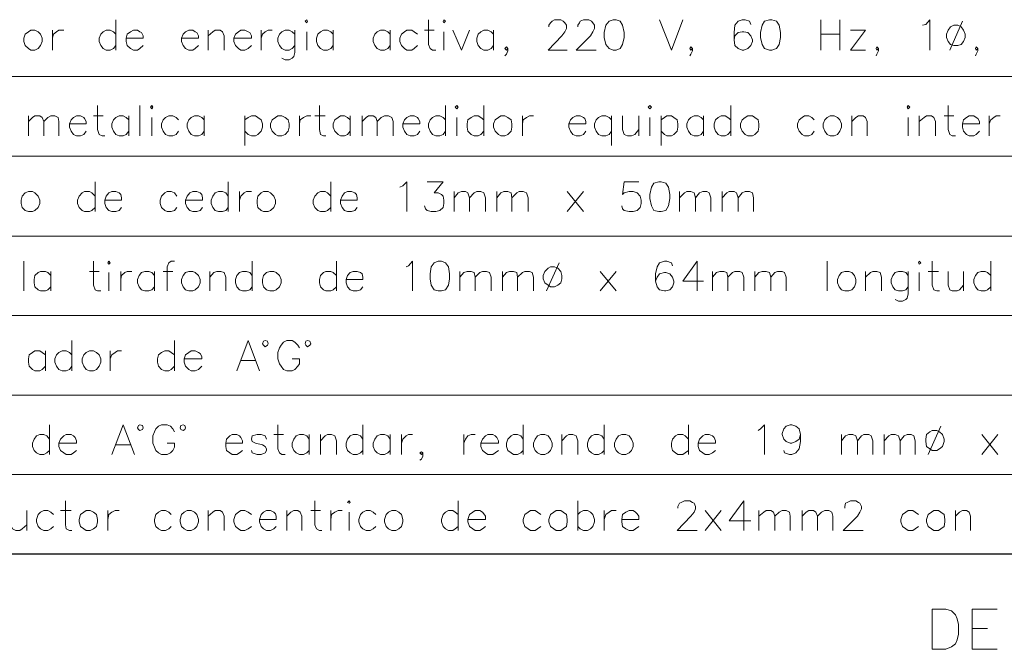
# Model space of a CAD drawing. Header units: millimetres. Extents: x 8 to 202, y 3 to 294.
# Tile 4 of 13: x 56 to 108, y 37 to 70. Entities that reach past the tile are written whole.
import ezdxf

# ---------------------------------------------------------------- set-up
doc = ezdxf.new("R2010")
doc.units = ezdxf.units.MM
doc.layers.add('DGE_CONTORNOS', color=7, linetype='Continuous', lineweight=0)

msp = doc.modelspace()

# ---------------------------------------------------------------- linework, layer by layer
at = {"layer": 'DGE_CONTORNOS', "lineweight": 13}
for points in [[(61.4257, 70.2594), (61.4257, 68.6507)], [(71.4163, 70.1747), (71.501, 70.2594), (71.5433, 70.1747), (71.501, 70.09), (71.4163, 70.1747)], [(77.9357, 70.2594), (77.9357, 68.947), (78.0203, 68.7354), (78.1473, 68.6507), (78.3167, 68.6507)], [(78.6977, 70.1747), (78.74, 70.2594), (78.8247, 70.1747), (78.74, 70.09), (78.6977, 70.1747)], [(84.2857, 69.8784), (84.2857, 69.963), (84.3703, 70.09), (84.455, 70.1747), (84.582, 70.2594), (84.9207, 70.2594), (85.0477, 70.1747), (85.1323, 70.09), (85.217, 69.963), (85.217, 69.7937), (85.1323, 69.6244), (84.963, 69.4127), (84.2433, 68.6507), (85.2593, 68.6507)], [(85.8097, 69.8784), (85.8097, 69.963), (85.8943, 70.09), (85.9367, 70.1747), (86.106, 70.2594), (86.4023, 70.2594), (86.5293, 70.1747), (86.614, 70.09), (86.6987, 69.963), (86.6987, 69.7937), (86.614, 69.6244), (86.487, 69.4127), (85.725, 68.6507), (86.7833, 68.6507)], [(87.6723, 70.2594), (87.4607, 70.1747), (87.2913, 69.963), (87.2067, 69.582), (87.2067, 69.328), (87.2913, 68.947), (87.4607, 68.7354), (87.6723, 68.6507), (87.8417, 68.6507), (88.0533, 68.7354), (88.1803, 68.947), (88.265, 69.328), (88.265, 69.582), (88.1803, 69.963), (88.0533, 70.1747), (87.8417, 70.2594), (87.6723, 70.2594)], [(90.1277, 70.2594), (90.7627, 68.6507), (91.3553, 70.2594)], [(94.9537, 70.0054), (94.869, 70.1747), (94.6573, 70.2594), (94.488, 70.2594), (94.2763, 70.1747), (94.107, 69.963), (94.0647, 69.582), (94.0647, 69.201), (94.107, 68.9047), (94.2763, 68.7354), (94.488, 68.6507), (94.5727, 68.6507), (94.7843, 68.7354), (94.9537, 68.9047), (95.0383, 69.1164), (95.0383, 69.201), (94.9537, 69.4127), (94.7843, 69.582), (94.5727, 69.6244), (94.488, 69.6244), (94.2763, 69.582), (94.107, 69.4127), (94.0647, 69.201)], [(95.9273, 70.2594), (95.6733, 70.1747), (95.5463, 69.963), (95.4617, 69.582), (95.4617, 69.328), (95.5463, 68.947), (95.6733, 68.7354), (95.9273, 68.6507), (96.0543, 68.6507), (96.3083, 68.7354), (96.4353, 68.947), (96.52, 69.328), (96.52, 69.582), (96.4353, 69.963), (96.3083, 70.1747), (96.0543, 70.2594), (95.9273, 70.2594)], [(98.6367, 70.2594), (98.6367, 68.6507)], [(99.6527, 70.2594), (99.6527, 68.6507)], [(104.013, 69.963), (104.1823, 70.0054), (104.394, 70.2594), (104.394, 68.6507)], [(56.9383, 69.709), (56.8113, 69.6244), (56.642, 69.4974), (56.5573, 69.2857), (56.5573, 69.1164), (56.642, 68.9047), (56.8113, 68.7354), (56.9383, 68.6507), (57.15, 68.6507), (57.3193, 68.7354), (57.4463, 68.9047), (57.531, 69.1164), (57.531, 69.2857), (57.4463, 69.4974), (57.3193, 69.6244), (57.15, 69.709), (56.9383, 69.709)], [(58.0813, 69.709), (58.0813, 68.6507)], [(58.0813, 69.2857), (58.1237, 69.4974), (58.293, 69.6244), (58.42, 69.709), (58.674, 69.709)], [(61.4257, 69.4974), (61.2987, 69.6244), (61.1293, 69.709), (60.9177, 69.709), (60.7483, 69.6244), (60.6213, 69.4974), (60.5367, 69.2857), (60.5367, 69.1164), (60.6213, 68.9047), (60.7483, 68.7354), (60.9177, 68.6507), (61.1293, 68.6507), (61.2987, 68.7354), (61.4257, 68.9047)], [(61.976, 69.2857), (62.865, 69.2857), (62.865, 69.4127), (62.7803, 69.582), (62.6957, 69.6244), (62.5687, 69.709), (62.357, 69.709), (62.1877, 69.6244), (62.0183, 69.4974), (61.976, 69.2857), (61.976, 69.1164), (62.0183, 68.9047), (62.1877, 68.7354), (62.357, 68.6507), (62.5687, 68.6507), (62.6957, 68.7354), (62.865, 68.9047)], [(64.897, 69.2857), (65.786, 69.2857), (65.786, 69.4127), (65.7013, 69.582), (65.6167, 69.6244), (65.4897, 69.709), (65.278, 69.709), (65.1087, 69.6244), (64.9817, 69.4974), (64.897, 69.2857), (64.897, 69.1164), (64.9817, 68.9047), (65.1087, 68.7354), (65.278, 68.6507), (65.4897, 68.6507), (65.6167, 68.7354), (65.786, 68.9047)], [(66.294, 69.709), (66.294, 68.6507)], [(66.294, 69.4127), (66.548, 69.6244), (66.675, 69.709), (66.929, 69.709), (67.056, 69.6244), (67.1407, 69.4127), (67.1407, 68.6507)], [(67.6487, 69.2857), (68.58, 69.2857), (68.58, 69.4127), (68.4953, 69.582), (68.4107, 69.6244), (68.2413, 69.709), (68.0297, 69.709), (67.9027, 69.6244), (67.7333, 69.4974), (67.6487, 69.2857), (67.6487, 69.1164), (67.7333, 68.9047), (67.9027, 68.7354), (68.0297, 68.6507), (68.2413, 68.6507), (68.4107, 68.7354), (68.58, 68.9047)], [(69.088, 69.709), (69.088, 68.6507)], [(69.088, 69.2857), (69.1727, 69.4974), (69.2997, 69.6244), (69.469, 69.709), (69.6807, 69.709)], [(70.866, 69.4974), (70.739, 69.6244), (70.5697, 69.709), (70.358, 69.709), (70.1887, 69.6244), (70.0617, 69.4974), (69.977, 69.2857), (69.977, 69.1164), (70.0617, 68.9047), (70.1887, 68.7354), (70.358, 68.6507), (70.5697, 68.6507), (70.739, 68.7354), (70.866, 68.9047)], [(70.866, 69.709), (70.866, 68.5237), (70.8237, 68.312), (70.739, 68.2274), (70.5697, 68.1427), (70.358, 68.1427), (70.1887, 68.2274)], [(72.898, 69.4974), (72.771, 69.6244), (72.6017, 69.709), (72.39, 69.709), (72.2207, 69.6244), (72.0937, 69.4974), (72.009, 69.2857), (72.009, 69.1164), (72.0937, 68.9047), (72.2207, 68.7354), (72.39, 68.6507), (72.6017, 68.6507), (72.771, 68.7354), (72.898, 68.9047)], [(72.898, 69.709), (72.898, 68.6507)], [(75.9037, 69.4974), (75.7767, 69.6244), (75.6073, 69.709), (75.3957, 69.709), (75.2263, 69.6244), (75.0993, 69.4974), (75.0147, 69.2857), (75.0147, 69.1164), (75.0993, 68.9047), (75.2263, 68.7354), (75.3957, 68.6507), (75.6073, 68.6507), (75.7767, 68.7354), (75.9037, 68.9047)], [(75.9037, 69.709), (75.9037, 68.6507)], [(77.343, 69.4974), (77.1737, 69.6244), (77.0467, 69.709), (76.7927, 69.709), (76.6657, 69.6244), (76.4963, 69.4974), (76.4117, 69.2857), (76.4117, 69.1164), (76.4963, 68.9047), (76.6657, 68.7354), (76.7927, 68.6507), (77.0467, 68.6507), (77.1737, 68.7354), (77.343, 68.9047)], [(77.724, 69.709), (78.232, 69.709)], [(79.2057, 69.709), (79.6713, 68.6507), (80.0947, 69.709)], [(81.3647, 69.4974), (81.2377, 69.6244), (81.0683, 69.709), (80.8567, 69.709), (80.6873, 69.6244), (80.5603, 69.4974), (80.4757, 69.2857), (80.4757, 69.1164), (80.5603, 68.9047), (80.6873, 68.7354), (80.8567, 68.6507), (81.0683, 68.6507), (81.2377, 68.7354), (81.3647, 68.9047)], [(81.3647, 69.709), (81.3647, 68.6507)], [(100.203, 68.6507), (101.0073, 69.709), (100.203, 69.709)], [(105.664, 69.963), (105.4947, 69.8784), (105.3677, 69.709), (105.283, 69.4974), (105.283, 69.328), (105.3677, 69.1164), (105.4947, 68.947), (105.664, 68.9047), (105.8757, 68.9047), (106.045, 68.947), (106.172, 69.1164), (106.2567, 69.328), (106.2567, 69.4974), (106.172, 69.709), (106.045, 69.8784), (105.8757, 69.963), (105.664, 69.963)], [(106.1297, 70.1747), (105.4523, 68.6507)], [(71.501, 69.6244), (71.501, 68.6507)], [(78.74, 69.6244), (78.74, 68.6507)], [(98.6367, 69.4974), (99.6527, 69.4974)], [(82.1267, 68.7354), (82.042, 68.82), (81.9573, 68.7354), (82.042, 68.6507), (82.1267, 68.7354), (82.1267, 68.6084), (82.042, 68.439), (81.9573, 68.3544)], [(91.8633, 68.7354), (91.7787, 68.82), (91.7363, 68.7354), (91.7787, 68.6507), (91.8633, 68.7354), (91.8633, 68.6084), (91.7787, 68.439), (91.7363, 68.3544)], [(100.203, 68.6507), (101.0073, 68.6507)], [(101.6847, 68.7354), (101.6, 68.82), (101.5577, 68.7354), (101.6, 68.6507), (101.6847, 68.7354), (101.6847, 68.6084), (101.6, 68.439), (101.5577, 68.3544)], [(106.934, 68.7354), (106.8493, 68.82), (106.807, 68.7354), (106.8493, 68.6507), (106.934, 68.7354), (106.934, 68.6084), (106.8493, 68.439), (106.807, 68.3544)], [(60.452, 65.7297), (60.452, 64.4597), (60.5367, 64.2057), (60.706, 64.121), (60.833, 64.121)], [(62.6957, 65.7297), (62.6957, 64.121)], [(63.246, 65.645), (63.3307, 65.7297), (63.373, 65.645), (63.3307, 65.5604), (63.246, 65.645)], [(72.1783, 65.7297), (72.1783, 64.4597), (72.2207, 64.2057), (72.39, 64.121), (72.517, 64.121)], [(78.8247, 65.7297), (78.8247, 64.121)], [(79.3327, 65.645), (79.4173, 65.7297), (79.502, 65.645), (79.4173, 65.5604), (79.3327, 65.645)], [(80.8567, 65.7297), (80.8567, 64.121)], [(89.535, 65.645), (89.6197, 65.7297), (89.7043, 65.645), (89.6197, 65.5604), (89.535, 65.645)], [(93.8953, 65.7297), (93.8953, 64.121)], [(103.2087, 65.645), (103.251, 65.7297), (103.3357, 65.645), (103.251, 65.5604), (103.2087, 65.645)], [(105.3677, 65.7297), (105.3677, 64.4597), (105.4523, 64.2057), (105.5793, 64.121), (105.7487, 64.121)], [(56.8113, 65.1794), (56.8113, 64.121)], [(56.8113, 64.883), (57.023, 65.0947), (57.15, 65.1794), (57.404, 65.1794), (57.531, 65.0947), (57.6157, 64.883), (57.6157, 64.121)], [(57.6157, 64.883), (57.8273, 65.0947), (57.9967, 65.1794), (58.2083, 65.1794), (58.3777, 65.0947), (58.42, 64.883), (58.42, 64.121)], [(58.9703, 64.756), (59.8593, 64.756), (59.8593, 64.883), (59.7747, 65.0524), (59.7323, 65.0947), (59.563, 65.1794), (59.3513, 65.1794), (59.182, 65.0947), (59.055, 64.9677), (58.9703, 64.756), (58.9703, 64.5867), (59.055, 64.375), (59.182, 64.2057), (59.3513, 64.121), (59.563, 64.121), (59.7323, 64.2057), (59.8593, 64.375)], [(60.2403, 65.1794), (60.7483, 65.1794)], [(62.103, 64.9677), (61.976, 65.0947), (61.8067, 65.1794), (61.595, 65.1794), (61.4257, 65.0947), (61.2987, 64.9677), (61.214, 64.756), (61.214, 64.5867), (61.2987, 64.375), (61.4257, 64.2057), (61.595, 64.121), (61.8067, 64.121), (61.976, 64.2057), (62.103, 64.375)], [(62.103, 65.1794), (62.103, 64.121)], [(63.3307, 65.0947), (63.3307, 64.121)], [(64.7277, 64.9677), (64.6007, 65.0947), (64.4313, 65.1794), (64.2197, 65.1794), (64.0503, 65.0947), (63.9233, 64.9677), (63.8387, 64.756), (63.8387, 64.5867), (63.9233, 64.375), (64.0503, 64.2057), (64.2197, 64.121), (64.4313, 64.121), (64.6007, 64.2057), (64.7277, 64.375)], [(66.0823, 64.9677), (65.9553, 65.0947), (65.786, 65.1794), (65.5743, 65.1794), (65.405, 65.0947), (65.278, 64.9677), (65.1933, 64.756), (65.1933, 64.5867), (65.278, 64.375), (65.405, 64.2057), (65.5743, 64.121), (65.786, 64.121), (65.9553, 64.2057), (66.0823, 64.375)], [(66.0823, 65.1794), (66.0823, 64.121)], [(68.2413, 65.1794), (68.2413, 63.613)], [(68.2413, 64.9677), (68.4107, 65.0947), (68.58, 65.1794), (68.7917, 65.1794), (68.9187, 65.0947), (69.088, 64.9677), (69.1727, 64.756), (69.1727, 64.5867), (69.088, 64.375), (68.9187, 64.2057), (68.7917, 64.121), (68.58, 64.121), (68.4107, 64.2057), (68.2413, 64.375)], [(69.977, 65.1794), (69.85, 65.0947), (69.6807, 64.9677), (69.596, 64.756), (69.596, 64.5867), (69.6807, 64.375), (69.85, 64.2057), (69.977, 64.121), (70.1887, 64.121), (70.358, 64.2057), (70.5273, 64.375), (70.5697, 64.5867), (70.5697, 64.756), (70.5273, 64.9677), (70.358, 65.0947), (70.1887, 65.1794), (69.977, 65.1794)], [(71.12, 65.1794), (71.12, 64.121)], [(71.12, 64.756), (71.1623, 64.9677), (71.3317, 65.0947), (71.501, 65.1794), (71.7127, 65.1794)], [(71.9243, 65.1794), (72.4747, 65.1794)], [(73.787, 64.9677), (73.66, 65.0947), (73.4907, 65.1794), (73.279, 65.1794), (73.152, 65.0947), (72.9827, 64.9677), (72.898, 64.756), (72.898, 64.5867), (72.9827, 64.375), (73.152, 64.2057), (73.279, 64.121), (73.4907, 64.121), (73.66, 64.2057), (73.787, 64.375)], [(73.787, 65.1794), (73.787, 64.121)], [(74.422, 65.1794), (74.422, 64.121)], [(74.422, 64.883), (74.6337, 65.0947), (74.7607, 65.1794), (75.0147, 65.1794), (75.1417, 65.0947), (75.2263, 64.883), (75.2263, 64.121)], [(75.2263, 64.883), (75.438, 65.0947), (75.6073, 65.1794), (75.819, 65.1794), (75.9883, 65.0947), (76.073, 64.883), (76.073, 64.121)], [(76.581, 64.756), (77.47, 64.756), (77.47, 64.883), (77.3853, 65.0524), (77.343, 65.0947), (77.1737, 65.1794), (76.962, 65.1794), (76.7927, 65.0947), (76.6657, 64.9677), (76.581, 64.756), (76.581, 64.5867), (76.6657, 64.375), (76.7927, 64.2057), (76.962, 64.121), (77.1737, 64.121), (77.343, 64.2057), (77.47, 64.375)], [(78.8247, 64.9677), (78.6977, 65.0947), (78.5283, 65.1794), (78.3167, 65.1794), (78.1473, 65.0947), (78.0203, 64.9677), (77.9357, 64.756), (77.9357, 64.5867), (78.0203, 64.375), (78.1473, 64.2057), (78.3167, 64.121), (78.5283, 64.121), (78.6977, 64.2057), (78.8247, 64.375)], [(79.4173, 65.0947), (79.4173, 64.121)], [(80.8567, 64.9677), (80.6873, 65.0947), (80.5603, 65.1794), (80.3487, 65.1794), (80.1793, 65.0947), (80.01, 64.9677), (79.9677, 64.756), (79.9677, 64.5867), (80.01, 64.375), (80.1793, 64.2057), (80.3487, 64.121), (80.5603, 64.121), (80.6873, 64.2057), (80.8567, 64.375)], [(81.7457, 65.1794), (81.6187, 65.0947), (81.4493, 64.9677), (81.3647, 64.756), (81.3647, 64.5867), (81.4493, 64.375), (81.6187, 64.2057), (81.7457, 64.121), (81.9573, 64.121), (82.1267, 64.2057), (82.296, 64.375), (82.3383, 64.5867), (82.3383, 64.756), (82.296, 64.9677), (82.1267, 65.0947), (81.9573, 65.1794), (81.7457, 65.1794)], [(82.8887, 65.1794), (82.8887, 64.121)], [(82.8887, 64.756), (82.931, 64.9677), (83.1003, 65.0947), (83.2697, 65.1794), (83.4813, 65.1794)], [(85.344, 64.756), (86.233, 64.756), (86.233, 64.883), (86.1907, 65.0524), (86.106, 65.0947), (85.9367, 65.1794), (85.725, 65.1794), (85.5557, 65.0947), (85.4287, 64.9677), (85.344, 64.756), (85.344, 64.5867), (85.4287, 64.375), (85.5557, 64.2057), (85.725, 64.121), (85.9367, 64.121), (86.106, 64.2057), (86.233, 64.375)], [(87.5877, 64.9677), (87.4607, 65.0947), (87.2913, 65.1794), (87.0797, 65.1794), (86.9103, 65.0947), (86.7833, 64.9677), (86.6987, 64.756), (86.6987, 64.5867), (86.7833, 64.375), (86.9103, 64.2057), (87.0797, 64.121), (87.2913, 64.121), (87.4607, 64.2057), (87.5877, 64.375)], [(87.5877, 65.1794), (87.5877, 63.613)], [(88.1803, 65.1794), (88.1803, 64.4597), (88.265, 64.2057), (88.4343, 64.121), (88.646, 64.121), (88.8153, 64.2057), (89.027, 64.4597)], [(89.027, 65.1794), (89.027, 64.121)], [(89.6197, 65.0947), (89.6197, 64.121)], [(90.2123, 65.1794), (90.2123, 63.613)], [(90.2123, 64.9677), (90.3817, 65.0947), (90.5087, 65.1794), (90.7627, 65.1794), (90.8897, 65.0947), (91.059, 64.9677), (91.1013, 64.756), (91.1013, 64.5867), (91.059, 64.375), (90.8897, 64.2057), (90.7627, 64.121), (90.5087, 64.121), (90.3817, 64.2057), (90.2123, 64.375)], [(92.456, 64.9677), (92.329, 65.0947), (92.1597, 65.1794), (91.948, 65.1794), (91.7787, 65.0947), (91.6517, 64.9677), (91.567, 64.756), (91.567, 64.5867), (91.6517, 64.375), (91.7787, 64.2057), (91.948, 64.121), (92.1597, 64.121), (92.329, 64.2057), (92.456, 64.375)], [(92.456, 65.1794), (92.456, 64.121)], [(93.8953, 64.9677), (93.726, 65.0947), (93.599, 65.1794), (93.3873, 65.1794), (93.218, 65.0947), (93.091, 64.9677), (93.0063, 64.756), (93.0063, 64.5867), (93.091, 64.375), (93.218, 64.2057), (93.3873, 64.121), (93.599, 64.121), (93.726, 64.2057), (93.8953, 64.375)], [(94.7843, 65.1794), (94.6573, 65.0947), (94.488, 64.9677), (94.4033, 64.756), (94.4033, 64.5867), (94.488, 64.375), (94.6573, 64.2057), (94.7843, 64.121), (95.0383, 64.121), (95.1653, 64.2057), (95.3347, 64.375), (95.377, 64.5867), (95.377, 64.756), (95.3347, 64.9677), (95.1653, 65.0947), (95.0383, 65.1794), (94.7843, 65.1794)], [(98.298, 64.9677), (98.171, 65.0947), (98.0017, 65.1794), (97.79, 65.1794), (97.663, 65.0947), (97.4937, 64.9677), (97.409, 64.756), (97.409, 64.5867), (97.4937, 64.375), (97.663, 64.2057), (97.79, 64.121), (98.0017, 64.121), (98.171, 64.2057), (98.298, 64.375)], [(99.1447, 65.1794), (98.9753, 65.0947), (98.8483, 64.9677), (98.7637, 64.756), (98.7637, 64.5867), (98.8483, 64.375), (98.9753, 64.2057), (99.1447, 64.121), (99.3563, 64.121), (99.5257, 64.2057), (99.6527, 64.375), (99.7373, 64.5867), (99.7373, 64.756), (99.6527, 64.9677), (99.5257, 65.0947), (99.3563, 65.1794), (99.1447, 65.1794)], [(100.2877, 65.1794), (100.2877, 64.121)], [(100.2877, 64.883), (100.4993, 65.0947), (100.6263, 65.1794), (100.8803, 65.1794), (101.0073, 65.0947), (101.092, 64.883), (101.092, 64.121)], [(103.251, 65.0947), (103.251, 64.121)], [(103.8437, 65.1794), (103.8437, 64.121)], [(103.8437, 64.883), (104.0977, 65.0947), (104.2247, 65.1794), (104.4787, 65.1794), (104.6057, 65.0947), (104.6903, 64.883), (104.6903, 64.121)], [(105.156, 65.1794), (105.664, 65.1794)], [(106.1297, 64.756), (107.0187, 64.756), (107.0187, 64.883), (106.934, 65.0524), (106.8493, 65.0947), (106.7223, 65.1794), (106.4683, 65.1794), (106.3413, 65.0947), (106.172, 64.9677), (106.1297, 64.756), (106.1297, 64.5867), (106.172, 64.375), (106.3413, 64.2057), (106.4683, 64.121), (106.7223, 64.121), (106.8493, 64.2057), (107.0187, 64.375)], [(107.5267, 65.1794), (107.5267, 64.121)], [(107.5267, 64.756), (107.6113, 64.9677), (107.7807, 65.0947), (107.9077, 65.1794), (108.1193, 65.1794)], [(60.325, 61.708), (60.325, 60.1417)], [(67.3523, 61.708), (67.3523, 60.1417)], [(72.771, 61.708), (72.771, 60.1417)], [(76.4117, 61.4117), (76.581, 61.4964), (76.7927, 61.708), (76.7927, 60.1417)], [(77.851, 61.708), (78.6977, 61.708), (78.232, 61.1154), (78.4437, 61.1154), (78.613, 61.0307), (78.6977, 60.946), (78.74, 60.7344), (78.74, 60.565), (78.6977, 60.3534), (78.5283, 60.184), (78.3167, 60.1417), (78.0627, 60.1417), (77.851, 60.184), (77.7663, 60.2687), (77.724, 60.438)], [(89.027, 61.708), (88.265, 61.708), (88.1803, 61.0307), (88.265, 61.1154), (88.519, 61.2), (88.7307, 61.2), (88.9423, 61.1154), (89.1117, 60.946), (89.154, 60.7344), (89.154, 60.565), (89.1117, 60.3534), (88.9423, 60.184), (88.7307, 60.1417), (88.519, 60.1417), (88.265, 60.184), (88.1803, 60.2687), (88.138, 60.438)], [(90.0853, 61.708), (89.8313, 61.6234), (89.7043, 61.4117), (89.6197, 61.0307), (89.6197, 60.819), (89.7043, 60.438), (89.8313, 60.184), (90.0853, 60.1417), (90.2123, 60.1417), (90.4663, 60.184), (90.5933, 60.438), (90.678, 60.819), (90.678, 61.0307), (90.5933, 61.4117), (90.4663, 61.6234), (90.2123, 61.708), (90.0853, 61.708)], [(56.8113, 61.2), (56.642, 61.1154), (56.4727, 60.946), (56.4303, 60.7344), (56.4303, 60.565), (56.4727, 60.3534), (56.642, 60.184), (56.8113, 60.1417), (57.023, 60.1417), (57.15, 60.184), (57.3193, 60.3534), (57.404, 60.565), (57.404, 60.7344), (57.3193, 60.946), (57.15, 61.1154), (57.023, 61.2), (56.8113, 61.2)], [(60.325, 60.946), (60.1557, 61.1154), (60.0287, 61.2), (59.7747, 61.2), (59.6477, 61.1154), (59.4783, 60.946), (59.3937, 60.7344), (59.3937, 60.565), (59.4783, 60.3534), (59.6477, 60.184), (59.7747, 60.1417), (60.0287, 60.1417), (60.1557, 60.184), (60.325, 60.3534)], [(60.833, 60.7344), (61.722, 60.7344), (61.722, 60.8614), (61.6797, 61.0307), (61.595, 61.1154), (61.4257, 61.2), (61.214, 61.2), (61.0447, 61.1154), (60.9177, 60.946), (60.833, 60.7344), (60.833, 60.565), (60.9177, 60.3534), (61.0447, 60.184), (61.214, 60.1417), (61.4257, 60.1417), (61.595, 60.184), (61.722, 60.3534)], [(64.643, 60.946), (64.516, 61.1154), (64.3467, 61.2), (64.135, 61.2), (64.008, 61.1154), (63.8387, 60.946), (63.754, 60.7344), (63.754, 60.565), (63.8387, 60.3534), (64.008, 60.184), (64.135, 60.1417), (64.3467, 60.1417), (64.516, 60.184), (64.643, 60.3534)], [(65.1087, 60.7344), (65.9977, 60.7344), (65.9977, 60.8614), (65.9553, 61.0307), (65.8707, 61.1154), (65.7013, 61.2), (65.4897, 61.2), (65.3203, 61.1154), (65.1933, 60.946), (65.1087, 60.7344), (65.1087, 60.565), (65.1933, 60.3534), (65.3203, 60.184), (65.4897, 60.1417), (65.7013, 60.1417), (65.8707, 60.184), (65.9977, 60.3534)], [(67.3523, 60.946), (67.2253, 61.1154), (67.056, 61.2), (66.8443, 61.2), (66.675, 61.1154), (66.548, 60.946), (66.4633, 60.7344), (66.4633, 60.565), (66.548, 60.3534), (66.675, 60.184), (66.8443, 60.1417), (67.056, 60.1417), (67.2253, 60.184), (67.3523, 60.3534)], [(67.945, 61.2), (67.945, 60.1417)], [(67.945, 60.7344), (68.0297, 60.946), (68.199, 61.1154), (68.326, 61.2), (68.58, 61.2)], [(69.215, 61.2), (69.088, 61.1154), (68.9187, 60.946), (68.8763, 60.7344), (68.8763, 60.565), (68.9187, 60.3534), (69.088, 60.184), (69.215, 60.1417), (69.469, 60.1417), (69.596, 60.184), (69.7653, 60.3534), (69.85, 60.565), (69.85, 60.7344), (69.7653, 60.946), (69.596, 61.1154), (69.469, 61.2), (69.215, 61.2)], [(72.771, 60.946), (72.6017, 61.1154), (72.4747, 61.2), (72.2207, 61.2), (72.0937, 61.1154), (71.9243, 60.946), (71.8397, 60.7344), (71.8397, 60.565), (71.9243, 60.3534), (72.0937, 60.184), (72.2207, 60.1417), (72.4747, 60.1417), (72.6017, 60.184), (72.771, 60.3534)], [(73.279, 60.7344), (74.168, 60.7344), (74.168, 60.8614), (74.1257, 61.0307), (74.041, 61.1154), (73.8717, 61.2), (73.66, 61.2), (73.4907, 61.1154), (73.3637, 60.946), (73.279, 60.7344), (73.279, 60.565), (73.3637, 60.3534), (73.4907, 60.184), (73.66, 60.1417), (73.8717, 60.1417), (74.041, 60.184), (74.168, 60.3534)], [(79.2903, 61.2), (79.2903, 60.1417)], [(79.2903, 60.8614), (79.502, 61.1154), (79.6713, 61.2), (79.883, 61.2), (80.01, 61.1154), (80.0947, 60.8614), (80.0947, 60.1417)], [(80.0947, 60.8614), (80.3487, 61.1154), (80.4757, 61.2), (80.6873, 61.2), (80.8567, 61.1154), (80.9413, 60.8614), (80.9413, 60.1417)], [(81.534, 61.2), (81.534, 60.1417)], [(81.534, 60.8614), (81.7457, 61.1154), (81.915, 61.2), (82.1267, 61.2), (82.296, 61.1154), (82.3383, 60.8614), (82.3383, 60.1417)], [(82.3383, 60.8614), (82.5923, 61.1154), (82.7193, 61.2), (82.931, 61.2), (83.1003, 61.1154), (83.185, 60.8614), (83.185, 60.1417)], [(85.2593, 61.2), (86.106, 60.1417)], [(86.106, 61.2), (85.2593, 60.1417)], [(91.186, 61.2), (91.186, 60.1417)], [(91.186, 60.8614), (91.44, 61.1154), (91.567, 61.2), (91.7787, 61.2), (91.948, 61.1154), (92.0327, 60.8614), (92.0327, 60.1417)], [(92.0327, 60.8614), (92.2443, 61.1154), (92.4137, 61.2), (92.6253, 61.2), (92.7523, 61.1154), (92.837, 60.8614), (92.837, 60.1417)], [(93.4297, 61.2), (93.4297, 60.1417)], [(93.4297, 60.8614), (93.6837, 61.1154), (93.8107, 61.2), (94.0647, 61.2), (94.1917, 61.1154), (94.2763, 60.8614), (94.2763, 60.1417)], [(94.2763, 60.8614), (94.488, 61.1154), (94.6573, 61.2), (94.869, 61.2), (95.0383, 61.1154), (95.0807, 60.8614), (95.0807, 60.1417)], [(56.5573, 57.517), (56.5573, 55.9507)], [(60.2403, 57.517), (60.2403, 56.247), (60.325, 55.993), (60.452, 55.9507), (60.6213, 55.9507)], [(61.0023, 57.4324), (61.0447, 57.517), (61.1293, 57.4324), (61.0447, 57.3477), (61.0023, 57.4324)], [(64.516, 57.517), (64.3467, 57.517), (64.2197, 57.4324), (64.135, 57.2207), (64.135, 55.9507)], [(68.6223, 57.517), (68.6223, 55.9507)], [(73.0673, 57.517), (73.0673, 55.9507)], [(76.7503, 57.2207), (76.8773, 57.263), (77.089, 57.517), (77.089, 55.9507)], [(78.4437, 57.517), (78.232, 57.4324), (78.0627, 57.2207), (78.0203, 56.8397), (78.0203, 56.5857), (78.0627, 56.247), (78.232, 55.993), (78.4437, 55.9507), (78.613, 55.9507), (78.8247, 55.993), (78.994, 56.247), (79.0363, 56.5857), (79.0363, 56.8397), (78.994, 57.2207), (78.8247, 57.4324), (78.613, 57.517), (78.4437, 57.517)], [(84.3703, 57.2207), (84.2433, 57.136), (84.074, 56.9667), (83.9893, 56.755), (83.9893, 56.5857), (84.074, 56.374), (84.2433, 56.247), (84.3703, 56.1624), (84.582, 56.1624), (84.7513, 56.247), (84.9207, 56.374), (84.963, 56.5857), (84.963, 56.755), (84.9207, 56.9667), (84.7513, 57.136), (84.582, 57.2207), (84.3703, 57.2207)], [(84.836, 57.4324), (84.1587, 55.9507)], [(90.805, 57.263), (90.7627, 57.4324), (90.5087, 57.517), (90.3817, 57.517), (90.1277, 57.4324), (90.0007, 57.2207), (89.916, 56.8397), (89.916, 56.4587), (90.0007, 56.1624), (90.1277, 55.993), (90.3817, 55.9507), (90.4663, 55.9507), (90.678, 55.993), (90.805, 56.1624), (90.8897, 56.374), (90.8897, 56.4587), (90.805, 56.6704), (90.678, 56.8397), (90.4663, 56.9244), (90.3817, 56.9244), (90.1277, 56.8397), (90.0007, 56.6704), (89.916, 56.4587)], [(92.1173, 57.517), (91.3553, 56.4587), (92.456, 56.4587)], [(92.1173, 57.517), (92.1173, 55.9507)], [(98.9753, 57.517), (98.9753, 55.9507)], [(103.8013, 57.4324), (103.8437, 57.517), (103.9283, 57.4324), (103.8437, 57.3477), (103.8013, 57.4324)], [(104.521, 57.517), (104.521, 56.247), (104.6057, 55.993), (104.775, 55.9507), (104.902, 55.9507)], [(107.6113, 57.517), (107.6113, 55.9507)], [(57.9967, 56.755), (57.8273, 56.9244), (57.7003, 56.9667), (57.4463, 56.9667), (57.3193, 56.9244), (57.15, 56.755), (57.1077, 56.5434), (57.1077, 56.374), (57.15, 56.1624), (57.3193, 55.993), (57.4463, 55.9507), (57.7003, 55.9507), (57.8273, 55.993), (57.9967, 56.1624)], [(57.9967, 56.9667), (57.9967, 55.9507)], [(60.0287, 56.9667), (60.5367, 56.9667)], [(61.0447, 56.9244), (61.0447, 55.9507)], [(61.6797, 56.9667), (61.6797, 55.9507)], [(61.6797, 56.5434), (61.722, 56.755), (61.8913, 56.9244), (62.0183, 56.9667), (62.2723, 56.9667)], [(63.4577, 56.755), (63.3307, 56.9244), (63.1613, 56.9667), (62.9497, 56.9667), (62.7803, 56.9244), (62.6533, 56.755), (62.5687, 56.5434), (62.5687, 56.374), (62.6533, 56.1624), (62.7803, 55.993), (62.9497, 55.9507), (63.1613, 55.9507), (63.3307, 55.993), (63.4577, 56.1624)], [(63.4577, 56.9667), (63.4577, 55.9507)], [(63.9233, 56.9667), (64.4313, 56.9667)], [(65.278, 56.9667), (65.1087, 56.9244), (64.9817, 56.755), (64.897, 56.5434), (64.897, 56.374), (64.9817, 56.1624), (65.1087, 55.993), (65.278, 55.9507), (65.4897, 55.9507), (65.6167, 55.993), (65.786, 56.1624), (65.8707, 56.374), (65.8707, 56.5434), (65.786, 56.755), (65.6167, 56.9244), (65.4897, 56.9667), (65.278, 56.9667)], [(66.3787, 56.9667), (66.3787, 55.9507)], [(66.3787, 56.6704), (66.5903, 56.9244), (66.7597, 56.9667), (66.9713, 56.9667), (67.1407, 56.9244), (67.2253, 56.6704), (67.2253, 55.9507)], [(68.6223, 56.755), (68.4953, 56.9244), (68.326, 56.9667), (68.1143, 56.9667), (67.945, 56.9244), (67.818, 56.755), (67.7333, 56.5434), (67.7333, 56.374), (67.818, 56.1624), (67.945, 55.993), (68.1143, 55.9507), (68.326, 55.9507), (68.4953, 55.993), (68.6223, 56.1624)], [(69.5537, 56.9667), (69.3843, 56.9244), (69.215, 56.755), (69.1727, 56.5434), (69.1727, 56.374), (69.215, 56.1624), (69.3843, 55.993), (69.5537, 55.9507), (69.7653, 55.9507), (69.8923, 55.993), (70.0617, 56.1624), (70.1463, 56.374), (70.1463, 56.5434), (70.0617, 56.755), (69.8923, 56.9244), (69.7653, 56.9667), (69.5537, 56.9667)], [(73.0673, 56.755), (72.898, 56.9244), (72.771, 56.9667), (72.517, 56.9667), (72.39, 56.9244), (72.2207, 56.755), (72.1783, 56.5434), (72.1783, 56.374), (72.2207, 56.1624), (72.39, 55.993), (72.517, 55.9507), (72.771, 55.9507), (72.898, 55.993), (73.0673, 56.1624)], [(73.5753, 56.5434), (74.4643, 56.5434), (74.4643, 56.6704), (74.422, 56.8397), (74.3373, 56.9244), (74.168, 56.9667), (73.9563, 56.9667), (73.787, 56.9244), (73.66, 56.755), (73.5753, 56.5434), (73.5753, 56.374), (73.66, 56.1624), (73.787, 55.993), (73.9563, 55.9507), (74.168, 55.9507), (74.3373, 55.993), (74.4643, 56.1624)], [(79.5867, 56.9667), (79.5867, 55.9507)], [(79.5867, 56.6704), (79.7983, 56.9244), (79.9677, 56.9667), (80.1793, 56.9667), (80.3487, 56.9244), (80.391, 56.6704), (80.391, 55.9507)], [(80.391, 56.6704), (80.645, 56.9244), (80.772, 56.9667), (80.9837, 56.9667), (81.153, 56.9244), (81.2377, 56.6704), (81.2377, 55.9507)], [(81.8303, 56.9667), (81.8303, 55.9507)], [(81.8303, 56.6704), (82.042, 56.9244), (82.2113, 56.9667), (82.423, 56.9667), (82.5923, 56.9244), (82.6347, 56.6704), (82.6347, 55.9507)], [(82.6347, 56.6704), (82.8887, 56.9244), (83.0157, 56.9667), (83.2697, 56.9667), (83.3967, 56.9244), (83.4813, 56.6704), (83.4813, 55.9507)], [(86.995, 56.9667), (87.8417, 55.9507)], [(87.8417, 56.9667), (86.995, 55.9507)], [(92.9217, 56.9667), (92.9217, 55.9507)], [(92.9217, 56.6704), (93.1333, 56.9244), (93.3027, 56.9667), (93.5143, 56.9667), (93.6837, 56.9244), (93.726, 56.6704), (93.726, 55.9507)], [(93.726, 56.6704), (93.98, 56.9244), (94.107, 56.9667), (94.361, 56.9667), (94.488, 56.9244), (94.5727, 56.6704), (94.5727, 55.9507)], [(95.1653, 56.9667), (95.1653, 55.9507)], [(95.1653, 56.6704), (95.377, 56.9244), (95.5463, 56.9667), (95.758, 56.9667), (95.9273, 56.9244), (96.012, 56.6704), (96.012, 55.9507)], [(96.012, 56.6704), (96.2237, 56.9244), (96.3507, 56.9667), (96.6047, 56.9667), (96.7317, 56.9244), (96.8163, 56.6704), (96.8163, 55.9507)], [(99.9067, 56.9667), (99.7373, 56.9244), (99.6103, 56.755), (99.5257, 56.5434), (99.5257, 56.374), (99.6103, 56.1624), (99.7373, 55.993), (99.9067, 55.9507), (100.1183, 55.9507), (100.2877, 55.993), (100.4147, 56.1624), (100.4993, 56.374), (100.4993, 56.5434), (100.4147, 56.755), (100.2877, 56.9244), (100.1183, 56.9667), (99.9067, 56.9667)], [(101.0073, 56.9667), (101.0073, 55.9507)], [(101.0073, 56.6704), (101.2613, 56.9244), (101.3883, 56.9667), (101.6, 56.9667), (101.7693, 56.9244), (101.854, 56.6704), (101.854, 55.9507)], [(103.251, 56.755), (103.124, 56.9244), (102.9547, 56.9667), (102.743, 56.9667), (102.5737, 56.9244), (102.4467, 56.755), (102.362, 56.5434), (102.362, 56.374), (102.4467, 56.1624), (102.5737, 55.993), (102.743, 55.9507), (102.9547, 55.9507), (103.124, 55.993), (103.251, 56.1624)], [(103.251, 56.9667), (103.251, 55.7814), (103.2087, 55.5697), (103.124, 55.485), (102.9547, 55.4004), (102.743, 55.4004), (102.5737, 55.485)], [(103.8437, 56.9244), (103.8437, 55.9507)], [(104.3093, 56.9667), (104.8597, 56.9667)], [(105.3677, 56.9667), (105.3677, 56.247), (105.4523, 55.993), (105.5793, 55.9507), (105.8333, 55.9507), (105.9603, 55.993), (106.172, 56.247)], [(106.172, 56.9667), (106.172, 55.9507)], [(107.6113, 56.755), (107.442, 56.9244), (107.315, 56.9667), (107.1033, 56.9667), (106.934, 56.9244), (106.807, 56.755), (106.7223, 56.5434), (106.7223, 56.374), (106.807, 56.1624), (106.934, 55.993), (107.1033, 55.9507), (107.315, 55.9507), (107.442, 55.993), (107.6113, 56.1624)], [(59.0973, 53.326), (59.0973, 51.7174)], [(64.516, 53.326), (64.516, 51.7174)], [(67.818, 51.7174), (68.4107, 53.326), (69.0033, 51.7174)], [(69.469, 53.1567), (69.4267, 53.2837), (69.2997, 53.326), (69.215, 53.2837), (69.1727, 53.1567), (69.215, 53.072), (69.2997, 52.9874), (69.4267, 53.072), (69.469, 53.1567)], [(71.12, 52.945), (71.0353, 53.072), (70.866, 53.2414), (70.739, 53.326), (70.4427, 53.326), (70.2733, 53.2414), (70.1463, 53.072), (70.0617, 52.945), (69.977, 52.691), (69.977, 52.3524), (70.0617, 52.0984), (70.1463, 51.9714), (70.2733, 51.802), (70.4427, 51.7174), (70.739, 51.7174), (70.866, 51.802), (71.0353, 51.9714), (71.12, 52.0984), (71.12, 52.3524), (70.739, 52.3524)], [(71.7127, 53.1567), (71.6703, 53.2837), (71.5433, 53.326), (71.4587, 53.2837), (71.4163, 53.1567), (71.4587, 53.072), (71.5433, 52.9874), (71.6703, 53.072), (71.7127, 53.1567)], [(57.7003, 52.564), (57.531, 52.691), (57.404, 52.7757), (57.15, 52.7757), (57.023, 52.691), (56.8537, 52.564), (56.8113, 52.3524), (56.8113, 52.183), (56.8537, 51.9714), (57.023, 51.802), (57.15, 51.7174), (57.404, 51.7174), (57.531, 51.802), (57.7003, 51.9714)], [(57.7003, 52.7757), (57.7003, 51.7174)], [(59.0973, 52.564), (58.9703, 52.691), (58.801, 52.7757), (58.5893, 52.7757), (58.42, 52.691), (58.293, 52.564), (58.2083, 52.3524), (58.2083, 52.183), (58.293, 51.9714), (58.42, 51.802), (58.5893, 51.7174), (58.801, 51.7174), (58.9703, 51.802), (59.0973, 51.9714)], [(60.0287, 52.7757), (59.8593, 52.691), (59.7323, 52.564), (59.6477, 52.3524), (59.6477, 52.183), (59.7323, 51.9714), (59.8593, 51.802), (60.0287, 51.7174), (60.2403, 51.7174), (60.4097, 51.802), (60.5367, 51.9714), (60.6213, 52.183), (60.6213, 52.3524), (60.5367, 52.564), (60.4097, 52.691), (60.2403, 52.7757), (60.0287, 52.7757)], [(61.1293, 52.7757), (61.1293, 51.7174)], [(61.1293, 52.3524), (61.214, 52.564), (61.3833, 52.691), (61.5103, 52.7757), (61.722, 52.7757)], [(64.516, 52.564), (64.3467, 52.691), (64.2197, 52.7757), (64.008, 52.7757), (63.8387, 52.691), (63.6693, 52.564), (63.627, 52.3524), (63.627, 52.183), (63.6693, 51.9714), (63.8387, 51.802), (64.008, 51.7174), (64.2197, 51.7174), (64.3467, 51.802), (64.516, 51.9714)], [(65.024, 52.3524), (65.9553, 52.3524), (65.9553, 52.4794), (65.8707, 52.6487), (65.786, 52.691), (65.6167, 52.7757), (65.405, 52.7757), (65.278, 52.691), (65.1087, 52.564), (65.024, 52.3524), (65.024, 52.183), (65.1087, 51.9714), (65.278, 51.802), (65.405, 51.7174), (65.6167, 51.7174), (65.786, 51.802), (65.9553, 51.9714)], [(68.0297, 52.2677), (68.7917, 52.2677)], [(57.912, 48.881), (57.912, 47.3147)], [(61.214, 47.3147), (61.8067, 48.881), (62.3993, 47.3147)], [(62.865, 48.7117), (62.8227, 48.8387), (62.6957, 48.881), (62.611, 48.8387), (62.5687, 48.7117), (62.611, 48.627), (62.6957, 48.5847), (62.8227, 48.627), (62.865, 48.7117)], [(64.516, 48.5), (64.4313, 48.6694), (64.3043, 48.7964), (64.135, 48.881), (63.8387, 48.881), (63.6693, 48.7964), (63.5423, 48.6694), (63.4577, 48.5), (63.373, 48.2884), (63.373, 47.9074), (63.4577, 47.6957), (63.5423, 47.5264), (63.6693, 47.3994), (63.8387, 47.3147), (64.135, 47.3147), (64.3043, 47.3994), (64.4313, 47.5264), (64.516, 47.6957), (64.516, 47.9074), (64.135, 47.9074)], [(65.1087, 48.7117), (65.0663, 48.8387), (64.9817, 48.881), (64.8547, 48.8387), (64.8123, 48.7117), (64.8547, 48.627), (64.9817, 48.5847), (65.0663, 48.627), (65.1087, 48.7117)], [(69.977, 48.881), (69.977, 47.611), (70.0617, 47.3994), (70.1887, 47.3147), (70.358, 47.3147)], [(74.4643, 48.881), (74.4643, 47.3147)], [(82.931, 48.881), (82.931, 47.3147)], [(87.2067, 48.881), (87.2067, 47.3147)], [(91.6517, 48.881), (91.6517, 47.3147)], [(95.3347, 48.5847), (95.4617, 48.6694), (95.6733, 48.881), (95.6733, 47.3147)], [(97.5783, 48.373), (97.4937, 48.119), (97.3243, 47.992), (97.1127, 47.9074), (97.028, 47.9074), (96.8163, 47.992), (96.6893, 48.119), (96.6047, 48.373), (96.6047, 48.4154), (96.6893, 48.6694), (96.8163, 48.7964), (97.028, 48.881), (97.1127, 48.881), (97.3243, 48.7964), (97.4937, 48.6694), (97.5783, 48.373), (97.5783, 47.992), (97.4937, 47.611), (97.3243, 47.3994), (97.1127, 47.3147), (96.9857, 47.3147), (96.7317, 47.3994), (96.6893, 47.5264)], [(57.912, 48.119), (57.785, 48.2884), (57.6157, 48.373), (57.404, 48.373), (57.2347, 48.2884), (57.1077, 48.119), (57.023, 47.9074), (57.023, 47.738), (57.1077, 47.5264), (57.2347, 47.3994), (57.404, 47.3147), (57.6157, 47.3147), (57.785, 47.3994), (57.912, 47.5264)], [(58.42, 47.9074), (59.3513, 47.9074), (59.3513, 48.0344), (59.2667, 48.2037), (59.182, 48.2884), (59.055, 48.373), (58.801, 48.373), (58.674, 48.2884), (58.5047, 48.119), (58.42, 47.9074), (58.42, 47.738), (58.5047, 47.5264), (58.674, 47.3994), (58.801, 47.3147), (59.055, 47.3147), (59.182, 47.3994), (59.3513, 47.5264)], [(67.2253, 47.9074), (68.1143, 47.9074), (68.1143, 48.0344), (68.0297, 48.2037), (67.945, 48.2884), (67.818, 48.373), (67.564, 48.373), (67.437, 48.2884), (67.2677, 48.119), (67.2253, 47.9074), (67.2253, 47.738), (67.2677, 47.5264), (67.437, 47.3994), (67.564, 47.3147), (67.818, 47.3147), (67.945, 47.3994), (68.1143, 47.5264)], [(69.3843, 48.119), (69.2997, 48.2884), (69.088, 48.373), (68.8763, 48.373), (68.6223, 48.2884), (68.58, 48.119), (68.6223, 47.992), (68.7917, 47.9074), (69.1727, 47.8227), (69.2997, 47.738), (69.3843, 47.611), (69.3843, 47.5264), (69.2997, 47.3994), (69.088, 47.3147), (68.8763, 47.3147), (68.6223, 47.3994), (68.58, 47.5264)], [(69.7653, 48.373), (70.2733, 48.373)], [(71.628, 48.119), (71.501, 48.2884), (71.3317, 48.373), (71.12, 48.373), (70.9507, 48.2884), (70.8237, 48.119), (70.739, 47.9074), (70.739, 47.738), (70.8237, 47.5264), (70.9507, 47.3994), (71.12, 47.3147), (71.3317, 47.3147), (71.501, 47.3994), (71.628, 47.5264)], [(71.628, 48.373), (71.628, 47.3147)], [(72.2207, 48.373), (72.2207, 47.3147)], [(72.2207, 48.0344), (72.4747, 48.2884), (72.6017, 48.373), (72.8133, 48.373), (72.9827, 48.2884), (73.0673, 48.0344), (73.0673, 47.3147)], [(74.4643, 48.119), (74.3373, 48.2884), (74.168, 48.373), (73.9563, 48.373), (73.787, 48.2884), (73.66, 48.119), (73.5753, 47.9074), (73.5753, 47.738), (73.66, 47.5264), (73.787, 47.3994), (73.9563, 47.3147), (74.168, 47.3147), (74.3373, 47.3994), (74.4643, 47.5264)], [(75.9037, 48.119), (75.7767, 48.2884), (75.6073, 48.373), (75.3957, 48.373), (75.2263, 48.2884), (75.0993, 48.119), (75.0147, 47.9074), (75.0147, 47.738), (75.0993, 47.5264), (75.2263, 47.3994), (75.3957, 47.3147), (75.6073, 47.3147), (75.7767, 47.3994), (75.9037, 47.5264)], [(75.9037, 48.373), (75.9037, 47.3147)], [(76.4963, 48.373), (76.4963, 47.3147)], [(76.4963, 47.9074), (76.581, 48.119), (76.7503, 48.2884), (76.8773, 48.373), (77.089, 48.373)], [(79.7983, 48.373), (79.7983, 47.3147)], [(79.7983, 47.9074), (79.883, 48.119), (80.01, 48.2884), (80.1793, 48.373), (80.391, 48.373)], [(80.6873, 47.9074), (81.6187, 47.9074), (81.6187, 48.0344), (81.534, 48.2037), (81.4493, 48.2884), (81.3223, 48.373), (81.0683, 48.373), (80.9413, 48.2884), (80.772, 48.119), (80.6873, 47.9074), (80.6873, 47.738), (80.772, 47.5264), (80.9413, 47.3994), (81.0683, 47.3147), (81.3223, 47.3147), (81.4493, 47.3994), (81.6187, 47.5264)], [(82.931, 48.119), (82.804, 48.2884), (82.6347, 48.373), (82.423, 48.373), (82.296, 48.2884), (82.1267, 48.119), (82.042, 47.9074), (82.042, 47.738), (82.1267, 47.5264), (82.296, 47.3994), (82.423, 47.3147), (82.6347, 47.3147), (82.804, 47.3994), (82.931, 47.5264)], [(83.8623, 48.373), (83.693, 48.2884), (83.566, 48.119), (83.4813, 47.9074), (83.4813, 47.738), (83.566, 47.5264), (83.693, 47.3994), (83.8623, 47.3147), (84.074, 47.3147), (84.2433, 47.3994), (84.3703, 47.5264), (84.455, 47.738), (84.455, 47.9074), (84.3703, 48.119), (84.2433, 48.2884), (84.074, 48.373), (83.8623, 48.373)], [(84.963, 48.373), (84.963, 47.3147)], [(84.963, 48.0344), (85.217, 48.2884), (85.344, 48.373), (85.5557, 48.373), (85.725, 48.2884), (85.8097, 48.0344), (85.8097, 47.3147)], [(87.2067, 48.119), (87.0797, 48.2884), (86.9103, 48.373), (86.6987, 48.373), (86.5293, 48.2884), (86.4023, 48.119), (86.3177, 47.9074), (86.3177, 47.738), (86.4023, 47.5264), (86.5293, 47.3994), (86.6987, 47.3147), (86.9103, 47.3147), (87.0797, 47.3994), (87.2067, 47.5264)], [(88.138, 48.373), (87.9687, 48.2884), (87.8417, 48.119), (87.757, 47.9074), (87.757, 47.738), (87.8417, 47.5264), (87.9687, 47.3994), (88.138, 47.3147), (88.3497, 47.3147), (88.519, 47.3994), (88.646, 47.5264), (88.7307, 47.738), (88.7307, 47.9074), (88.646, 48.119), (88.519, 48.2884), (88.3497, 48.373), (88.138, 48.373)], [(91.6517, 48.119), (91.4823, 48.2884), (91.3553, 48.373), (91.1013, 48.373), (90.9743, 48.2884), (90.805, 48.119), (90.7627, 47.9074), (90.7627, 47.738), (90.805, 47.5264), (90.9743, 47.3994), (91.1013, 47.3147), (91.3553, 47.3147), (91.4823, 47.3994), (91.6517, 47.5264)], [(92.1597, 47.9074), (93.091, 47.9074), (93.091, 48.0344), (93.0063, 48.2037), (92.9217, 48.2884), (92.7523, 48.373), (92.5407, 48.373), (92.4137, 48.2884), (92.2443, 48.119), (92.1597, 47.9074), (92.1597, 47.738), (92.2443, 47.5264), (92.4137, 47.3994), (92.5407, 47.3147), (92.7523, 47.3147), (92.9217, 47.3994), (93.091, 47.5264)], [(99.7373, 48.373), (99.7373, 47.3147)], [(99.7373, 48.0344), (99.949, 48.2884), (100.1183, 48.373), (100.33, 48.373), (100.4993, 48.2884), (100.584, 48.0344), (100.584, 47.3147)], [(100.584, 48.0344), (100.7957, 48.2884), (100.9227, 48.373), (101.1767, 48.373), (101.3037, 48.2884), (101.3883, 48.0344), (101.3883, 47.3147)], [(101.981, 48.373), (101.981, 47.3147)], [(101.981, 48.0344), (102.235, 48.2884), (102.362, 48.373), (102.5737, 48.373), (102.743, 48.2884), (102.8277, 48.0344), (102.8277, 47.3147)], [(102.8277, 48.0344), (103.0393, 48.2884), (103.2087, 48.373), (103.4203, 48.373), (103.5473, 48.2884), (103.632, 48.0344), (103.632, 47.3147)], [(104.521, 48.5847), (104.394, 48.5), (104.2247, 48.373), (104.1823, 48.119), (104.1823, 47.992), (104.2247, 47.738), (104.394, 47.611), (104.521, 47.5264), (104.775, 47.5264), (104.902, 47.611), (105.0713, 47.738), (105.156, 47.992), (105.156, 48.119), (105.0713, 48.373), (104.902, 48.5), (104.775, 48.5847), (104.521, 48.5847)], [(104.9867, 48.7964), (104.3093, 47.3147)], [(107.1457, 48.373), (107.9923, 47.3147)], [(107.9923, 48.373), (107.1457, 47.3147)], [(61.4257, 47.8227), (62.1877, 47.8227)], [(77.6393, 47.3994), (77.5547, 47.4417), (77.47, 47.3994), (77.5547, 47.3147), (77.6393, 47.3994), (77.6393, 47.23), (77.5547, 47.0607), (77.47, 47.0184)], [(58.7587, 44.8594), (58.7587, 43.5894), (58.801, 43.3777), (58.9703, 43.293), (59.0973, 43.293)], [(71.9243, 44.8594), (71.9243, 43.5894), (72.009, 43.3777), (72.1783, 43.293), (72.3053, 43.293)], [(73.66, 44.7747), (73.7447, 44.8594), (73.787, 44.7747), (73.7447, 44.7324), (73.66, 44.7747)], [(79.502, 44.8594), (79.502, 43.293)], [(85.8097, 44.8594), (85.8097, 43.293)], [(91.1013, 44.4784), (91.1013, 44.563), (91.186, 44.7324), (91.2707, 44.7747), (91.44, 44.8594), (91.7363, 44.8594), (91.8633, 44.7747), (91.948, 44.7324), (92.0327, 44.563), (92.0327, 44.436), (91.948, 44.2667), (91.7787, 44.055), (91.059, 43.293), (92.1173, 43.293)], [(94.5727, 44.8594), (93.8107, 43.801), (94.9537, 43.801)], [(94.5727, 44.8594), (94.5727, 43.293)], [(99.9067, 44.4784), (99.9067, 44.563), (99.949, 44.7324), (100.0337, 44.7747), (100.203, 44.8594), (100.4993, 44.8594), (100.6263, 44.7747), (100.711, 44.7324), (100.7957, 44.563), (100.7957, 44.436), (100.711, 44.2667), (100.584, 44.055), (99.822, 43.293), (100.8803, 43.293)], [(55.88, 44.3514), (55.88, 43.5894), (55.9647, 43.3777), (56.134, 43.293), (56.3457, 43.293), (56.4727, 43.3777), (56.7267, 43.5894)], [(56.7267, 44.3514), (56.7267, 43.293)], [(58.1237, 44.1397), (57.9967, 44.2667), (57.8273, 44.3514), (57.6157, 44.3514), (57.4463, 44.2667), (57.3193, 44.1397), (57.2347, 43.8857), (57.2347, 43.7587), (57.3193, 43.5047), (57.4463, 43.3777), (57.6157, 43.293), (57.8273, 43.293), (57.9967, 43.3777), (58.1237, 43.5047)], [(58.5047, 44.3514), (59.055, 44.3514)], [(59.8593, 44.3514), (59.7323, 44.2667), (59.563, 44.1397), (59.4783, 43.8857), (59.4783, 43.7587), (59.563, 43.5047), (59.7323, 43.3777), (59.8593, 43.293), (60.071, 43.293), (60.2403, 43.3777), (60.4097, 43.5047), (60.452, 43.7587), (60.452, 43.8857), (60.4097, 44.1397), (60.2403, 44.2667), (60.071, 44.3514), (59.8593, 44.3514)], [(61.0023, 44.3514), (61.0023, 43.293)], [(61.0023, 43.8857), (61.0447, 44.1397), (61.214, 44.2667), (61.3833, 44.3514), (61.595, 44.3514)], [(64.3467, 44.1397), (64.2197, 44.2667), (64.0503, 44.3514), (63.8387, 44.3514), (63.6693, 44.2667), (63.5423, 44.1397), (63.4577, 43.8857), (63.4577, 43.7587), (63.5423, 43.5047), (63.6693, 43.3777), (63.8387, 43.293), (64.0503, 43.293), (64.2197, 43.3777), (64.3467, 43.5047)], [(65.1933, 44.3514), (65.024, 44.2667), (64.897, 44.1397), (64.8123, 43.8857), (64.8123, 43.7587), (64.897, 43.5047), (65.024, 43.3777), (65.1933, 43.293), (65.405, 43.293), (65.5743, 43.3777), (65.7013, 43.5047), (65.786, 43.7587), (65.786, 43.8857), (65.7013, 44.1397), (65.5743, 44.2667), (65.405, 44.3514), (65.1933, 44.3514)], [(66.294, 44.3514), (66.294, 43.293)], [(66.294, 44.055), (66.548, 44.2667), (66.675, 44.3514), (66.929, 44.3514), (67.056, 44.2667), (67.1407, 44.055), (67.1407, 43.293)], [(68.58, 44.1397), (68.4107, 44.2667), (68.2413, 44.3514), (68.0297, 44.3514), (67.9027, 44.2667), (67.7333, 44.1397), (67.6487, 43.8857), (67.6487, 43.7587), (67.7333, 43.5047), (67.9027, 43.3777), (68.0297, 43.293), (68.2413, 43.293), (68.4107, 43.3777), (68.58, 43.5047)], [(69.0033, 43.8857), (69.8923, 43.8857), (69.8923, 44.055), (69.85, 44.182), (69.7653, 44.2667), (69.596, 44.3514), (69.3843, 44.3514), (69.215, 44.2667), (69.088, 44.1397), (69.0033, 43.8857), (69.0033, 43.7587), (69.088, 43.5047), (69.215, 43.3777), (69.3843, 43.293), (69.596, 43.293), (69.7653, 43.3777), (69.8923, 43.5047)], [(70.4427, 44.3514), (70.4427, 43.293)], [(70.4427, 44.055), (70.6543, 44.2667), (70.8237, 44.3514), (71.0353, 44.3514), (71.1623, 44.2667), (71.247, 44.055), (71.247, 43.293)], [(71.7127, 44.3514), (72.2207, 44.3514)], [(72.771, 44.3514), (72.771, 43.293)], [(72.771, 43.8857), (72.8133, 44.1397), (72.9827, 44.2667), (73.152, 44.3514), (73.3637, 44.3514)], [(73.7447, 44.2667), (73.7447, 43.293)], [(75.1417, 44.1397), (75.0147, 44.2667), (74.8453, 44.3514), (74.6337, 44.3514), (74.4643, 44.2667), (74.3373, 44.1397), (74.2527, 43.8857), (74.2527, 43.7587), (74.3373, 43.5047), (74.4643, 43.3777), (74.6337, 43.293), (74.8453, 43.293), (75.0147, 43.3777), (75.1417, 43.5047)], [(75.9883, 44.3514), (75.819, 44.2667), (75.692, 44.1397), (75.6073, 43.8857), (75.6073, 43.7587), (75.692, 43.5047), (75.819, 43.3777), (75.9883, 43.293), (76.2, 43.293), (76.3693, 43.3777), (76.4963, 43.5047), (76.581, 43.7587), (76.581, 43.8857), (76.4963, 44.1397), (76.3693, 44.2667), (76.2, 44.3514), (75.9883, 44.3514)], [(79.502, 44.1397), (79.3327, 44.2667), (79.2057, 44.3514), (78.994, 44.3514), (78.8247, 44.2667), (78.6977, 44.1397), (78.613, 43.8857), (78.613, 43.7587), (78.6977, 43.5047), (78.8247, 43.3777), (78.994, 43.293), (79.2057, 43.293), (79.3327, 43.3777), (79.502, 43.5047)], [(80.01, 43.8857), (80.9413, 43.8857), (80.9413, 44.055), (80.8567, 44.182), (80.772, 44.2667), (80.645, 44.3514), (80.391, 44.3514), (80.264, 44.2667), (80.0947, 44.1397), (80.01, 43.8857), (80.01, 43.7587), (80.0947, 43.5047), (80.264, 43.3777), (80.391, 43.293), (80.645, 43.293), (80.772, 43.3777), (80.9413, 43.5047)], [(83.8623, 44.1397), (83.693, 44.2667), (83.566, 44.3514), (83.312, 44.3514), (83.185, 44.2667), (83.0157, 44.1397), (82.931, 43.8857), (82.931, 43.7587), (83.0157, 43.5047), (83.185, 43.3777), (83.312, 43.293), (83.566, 43.293), (83.693, 43.3777), (83.8623, 43.5047)], [(84.6667, 44.3514), (84.5397, 44.2667), (84.3703, 44.1397), (84.2857, 43.8857), (84.2857, 43.7587), (84.3703, 43.5047), (84.5397, 43.3777), (84.6667, 43.293), (84.9207, 43.293), (85.0477, 43.3777), (85.217, 43.5047), (85.2593, 43.7587), (85.2593, 43.8857), (85.217, 44.1397), (85.0477, 44.2667), (84.9207, 44.3514), (84.6667, 44.3514)], [(85.8097, 44.1397), (85.9367, 44.2667), (86.106, 44.3514), (86.3177, 44.3514), (86.487, 44.2667), (86.614, 44.1397), (86.6987, 43.8857), (86.6987, 43.7587), (86.614, 43.5047), (86.487, 43.3777), (86.3177, 43.293), (86.106, 43.293), (85.9367, 43.3777), (85.8097, 43.5047)], [(87.2067, 44.3514), (87.2067, 43.293)], [(87.2067, 43.8857), (87.2913, 44.1397), (87.4607, 44.2667), (87.5877, 44.3514), (87.8417, 44.3514)], [(88.138, 43.8857), (89.027, 43.8857), (89.027, 44.055), (88.9423, 44.182), (88.8577, 44.2667), (88.7307, 44.3514), (88.519, 44.3514), (88.3497, 44.2667), (88.1803, 44.1397), (88.138, 43.8857), (88.138, 43.7587), (88.1803, 43.5047), (88.3497, 43.3777), (88.519, 43.293), (88.7307, 43.293), (88.8577, 43.3777), (89.027, 43.5047)], [(92.5407, 44.3514), (93.3873, 43.293)], [(93.3873, 44.3514), (92.5407, 43.293)], [(95.377, 44.3514), (95.377, 43.293)], [(95.377, 44.055), (95.631, 44.2667), (95.758, 44.3514), (96.012, 44.3514), (96.139, 44.2667), (96.2237, 44.055), (96.2237, 43.293)], [(96.2237, 44.055), (96.4353, 44.2667), (96.6047, 44.3514), (96.8163, 44.3514), (96.9857, 44.2667), (97.028, 44.055), (97.028, 43.293)], [(97.663, 44.3514), (97.663, 43.293)], [(97.663, 44.055), (97.8747, 44.2667), (98.0017, 44.3514), (98.2557, 44.3514), (98.3827, 44.2667), (98.4673, 44.055), (98.4673, 43.293)], [(98.4673, 44.055), (98.679, 44.2667), (98.8483, 44.3514), (99.06, 44.3514), (99.2293, 44.2667), (99.2717, 44.055), (99.2717, 43.293)], [(103.8013, 44.1397), (103.632, 44.2667), (103.505, 44.3514), (103.251, 44.3514), (103.124, 44.2667), (102.9547, 44.1397), (102.87, 43.8857), (102.87, 43.7587), (102.9547, 43.5047), (103.124, 43.3777), (103.251, 43.293), (103.505, 43.293), (103.632, 43.3777), (103.8013, 43.5047)], [(104.6057, 44.3514), (104.4787, 44.2667), (104.3093, 44.1397), (104.2247, 43.8857), (104.2247, 43.7587), (104.3093, 43.5047), (104.4787, 43.3777), (104.6057, 43.293), (104.8597, 43.293), (104.9867, 43.3777), (105.156, 43.5047), (105.1983, 43.7587), (105.1983, 43.8857), (105.156, 44.1397), (104.9867, 44.2667), (104.8597, 44.3514), (104.6057, 44.3514)], [(105.7487, 44.3514), (105.7487, 43.293)], [(105.7487, 44.055), (105.9603, 44.2667), (106.1297, 44.3514), (106.3413, 44.3514), (106.4683, 44.2667), (106.553, 44.055), (106.553, 43.293)], [(104.521, 37.0276), (104.521, 39.1443), (105.2407, 39.1443), (105.537, 39.0596), (105.7487, 38.848), (105.8333, 38.6363), (105.918, 38.34), (105.918, 37.832), (105.8333, 37.5356), (105.7487, 37.3239), (105.537, 37.1546), (105.2407, 37.0276), (104.521, 37.0276)], [(106.6377, 37.0276), (106.6377, 39.1443), (107.95, 39.1443)], [(106.6377, 38.1283), (107.442, 38.1283)], [(106.6377, 37.0276), (107.95, 37.0276)]]:
    msp.add_lwpolyline(points, dxfattribs=at)
at = {"layer": 'DGE_CONTORNOS', "lineweight": 5}
for points in [[(23.5797, 67.2537), (201.9723, 67.2537)], [(23.5797, 63.0627), (201.9723, 63.0627)], [(23.5797, 58.8294), (201.9723, 58.8294)], [(23.5797, 54.6384), (201.9723, 54.6384)], [(23.5797, 50.4474), (201.9723, 50.4474)], [(23.5797, 46.2564), (201.9723, 46.2564)]]:
    msp.add_lwpolyline(points, dxfattribs=at)
at = {"layer": 'DGE_CONTORNOS', "lineweight": 25}
msp.add_lwpolyline([(23.5797, 42.0653), (201.9723, 42.0653)], dxfattribs=at)

doc.saveas('drawing.dxf')
